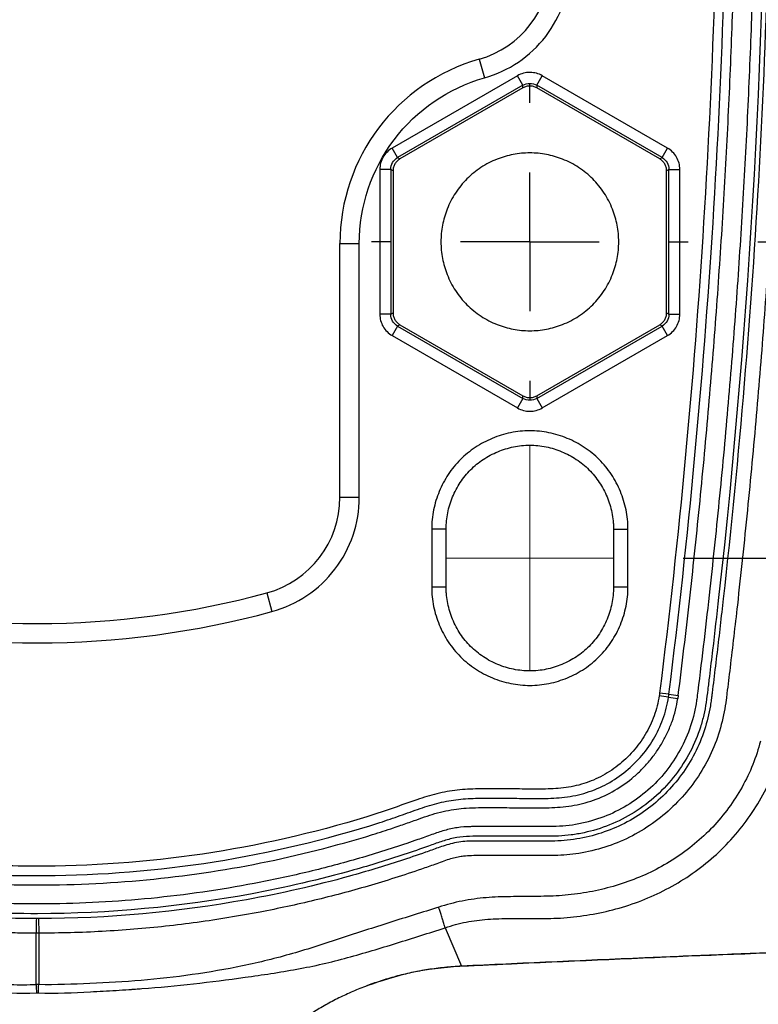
# Model space of a CAD drawing. Header units: millimetres. Extents: x 13 to 546, y 13 to 419.
# Tile 7 of 21: x 324 to 351, y 169 to 205. Entities that reach past the tile are written whole.
import ezdxf

# ---------------------------------------------------------------- set-up
doc = ezdxf.new("R2010")
doc.units = ezdxf.units.MM
doc.header["$LTSCALE"] = 2
doc.linetypes.add('CENTERX2', pattern=[20.32, 12.7, -2.54, 2.54, -2.54])
doc.layers.add('CENTER', color=40, linetype='CENTERX2')
doc.layers.add('DIMENSIONS', color=140, linetype='Continuous', lineweight=25)
doc.styles.add('SLDTEXTSTYLE0', font='TXT', dxfattribs={"width": 0.7})
doc.dimstyles.new('SLDDIMSTYLE0', dxfattribs={"dimtxt": 4.316016, "dimasz": 6.604, "dimexe": 0, "dimexo": 0.0625, "dimgap": 1.079004, "dimtad": 0, "dimtih": 1, "dimtoh": 1, "dimrnd": 1e-09, "dimzin": 12, "dimdsep": 46, "dimtxsty": 'SLDTEXTSTYLE0', "dimsah": 1, "dimcen": 0.09, "dimadec": 0, "dimazin": 3, "dimtfac": 1, "dimtofl": 0, "dimtmove": 0, "dimatfit": 3, "dimfxl": 0, "dimfrac": 2, "dimtolj": 1, "dimtzin": 12, "dimarcsym": 0})
doc.dimstyles.new('SLDDIMSTYLE2', dxfattribs={"dimtxt": 4.316016, "dimasz": 6.604, "dimexe": 0, "dimexo": 0.0625, "dimgap": 1.079004, "dimtad": 0, "dimtih": 1, "dimtoh": 1, "dimrnd": 1e-09, "dimzin": 4, "dimdsep": 46, "dimtxsty": 'SLDTEXTSTYLE0', "dimsah": 1, "dimcen": 0.09, "dimadec": 0, "dimazin": 1, "dimtfac": 1, "dimtmove": 0, "dimatfit": 0, "dimfxl": 0, "dimfrac": 2, "dimtolj": 1, "dimtzin": 12, "dimarcsym": 0})

# ---------------------------------------------------------------- blocks, each defined once
blk = doc.blocks.new('_D_3')
at = {"layer": 'DIMENSIONS'}
for p, q in [((348.419, 244.56), (403.118, 244.56)), ((396.768, 244.56), (396.768, 221.57)), ((390.356, 213.744), (388.906, 213.744)), ((388.906, 213.744), (388.906, 206.885)), ((403.181, 213.744), (404.63, 213.744)), ((404.63, 213.744), (404.63, 206.885)), ((388.906, 206.885), (390.356, 206.885)), ((404.63, 206.885), (403.181, 206.885)), ((396.768, 185.434), (396.768, 205.918)), ((348.419, 185.434), (403.118, 185.434))]:
    blk.add_line(p, q, dxfattribs=at)
for points in [[(396.768, 244.56), (395.752, 237.956), (397.784, 237.956)], [(396.768, 185.434), (397.784, 192.038), (395.752, 192.038)]]:
    blk.add_solid(points, dxfattribs=at)
at = {"layer": 'DIMENSIONS', "char_height": 4.2333, "attachment_point": 1, "style": 'SLDTEXTSTYLE0'}
for s, insert in [('59.1', (390.356, 220.167)), ('2.33', (390.356, 212.342))]:
    blk.add_mtext(s, dxfattribs=dict(at, insert=insert))
blk = doc.blocks.new('_D_8')
at = {"layer": 'DIMENSIONS'}
for p, q in [((376.116, 232.997), (376.116, 245.697)), ((351.149, 232.997), (382.466, 232.997)), ((369.703, 213.744), (368.254, 213.744)), ((368.254, 213.744), (368.254, 206.885)), ((382.529, 213.744), (383.978, 213.744)), ((383.978, 213.744), (383.978, 206.885)), ((368.254, 206.885), (369.703, 206.885)), ((383.978, 206.885), (382.529, 206.885)), ((351.149, 196.997), (382.466, 196.997)), ((376.116, 196.997), (376.116, 184.297))]:
    blk.add_line(p, q, dxfattribs=at)
for points in [[(376.116, 232.997), (377.132, 239.601), (375.1, 239.601)], [(376.116, 196.997), (375.1, 190.393), (377.132, 190.393)]]:
    blk.add_solid(points, dxfattribs=at)
at = {"layer": 'DIMENSIONS', "char_height": 4.2333, "attachment_point": 1, "style": 'SLDTEXTSTYLE0'}
for s, insert in [('36.0', (369.703, 220.167)), ('1.42', (369.703, 212.342))]:
    blk.add_mtext(s, dxfattribs=dict(at, insert=insert))
blk = doc.blocks.new('SW_CENTERMARKSYMBOL_2')
at = {"layer": 'CENTER', "color": 0}
for p, q in [((0, 5.08), (0, 5.79)), ((0, 0), (0, 2.54)), ((-5.08, 0), (-5.79, 0)), ((0, 0), (-2.54, 0)), ((0, 0), (0, -2.54)), ((0, 0), (2.54, 0)), ((5.08, 0), (5.79, 0)), ((0, -5.08), (0, -5.79))]:
    blk.add_line(p, q, dxfattribs=at)

msp = doc.modelspace()

# ---------------------------------------------------------------- linework, layer by layer
for p, q in [((340.962, 203.67), (341.156, 202.989)), ((342.369, 203.071), (337.784, 200.424)), ((342.569, 202.724), (342.369, 203.071)), ((343.069, 202.724), (343.269, 203.071)), ((347.854, 200.424), (343.269, 203.071)), ((342.569, 202.724), (337.984, 200.077)), ((342.569, 202.626), (342.569, 202.724)), ((347.654, 200.077), (343.069, 202.724)), ((343.069, 202.724), (343.069, 202.626)), ((342.569, 202.626), (338.069, 200.028)), ((347.569, 200.028), (343.069, 202.626)), ((337.984, 200.077), (337.784, 200.424)), ((347.654, 200.077), (347.854, 200.424)), ((337.984, 200.077), (338.069, 200.028)), ((347.569, 200.028), (347.654, 200.077)), ((337.334, 199.644), (337.334, 194.35)), ((337.734, 199.644), (337.334, 199.644)), ((337.734, 199.644), (337.734, 194.35)), ((337.819, 199.595), (337.734, 199.644)), ((337.819, 199.595), (337.819, 194.399)), ((347.904, 199.644), (347.819, 199.595)), ((347.819, 194.399), (347.819, 199.595)), ((347.904, 194.35), (347.904, 199.644)), ((347.904, 199.644), (348.304, 199.644)), ((348.304, 194.35), (348.304, 199.644)), ((335.877, 187.657), (335.877, 196.935)), ((335.877, 196.935), (336.586, 196.935)), ((336.586, 187.657), (336.586, 196.935)), ((337.734, 194.35), (337.819, 194.399)), ((347.819, 194.399), (347.904, 194.35)), ((337.734, 194.35), (337.334, 194.35)), ((347.904, 194.35), (348.304, 194.35)), ((337.984, 193.917), (337.784, 193.571)), ((338.069, 193.966), (337.984, 193.917)), ((337.984, 193.917), (342.569, 191.27)), ((338.069, 193.966), (342.569, 191.368)), ((343.069, 191.368), (347.569, 193.966)), ((343.069, 191.27), (347.654, 193.917)), ((347.654, 193.917), (347.569, 193.966)), ((347.854, 193.571), (347.654, 193.917)), ((337.784, 193.571), (342.369, 190.924)), ((343.269, 190.924), (347.854, 193.571)), ((342.569, 191.27), (342.369, 190.924)), ((342.569, 191.27), (342.569, 191.368)), ((343.069, 191.368), (343.069, 191.27)), ((343.069, 191.27), (343.269, 190.924)), ((335.877, 187.657), (336.586, 187.657)), ((339.231, 186.497), (339.231, 184.372)), ((339.759, 184.37), (339.759, 186.498)), ((345.879, 186.497), (345.879, 184.37)), ((346.406, 184.372), (346.406, 186.497)), ((333.207, 184.163), (333.393, 183.48)), ((347.889, 180.349), (347.55, 180.402)), ((347.904, 180.455), (347.563, 180.497)), ((347.889, 180.349), (348.228, 180.297)), ((347.904, 180.455), (348.244, 180.412)), ((348.244, 180.412), (348.228, 180.297)), ((324.772, 169.844), (324.772, 171.722)), ((324.865, 171.722), (324.865, 169.844)), ((339.723, 171.922), (340.327, 170.516))]:
    msp.add_line(p, q)
at = {"color": 40, "linetype": 'CENTERX2', "lineweight": 18}
for p, q in [((342.819, 181.308), (342.819, 189.561)), ((339.759, 185.434), (345.879, 185.434))]:
    msp.add_line(p, q, dxfattribs=at)
for centre, radius, start, end in [((339.969, 207.153), 3.621, 285.9072, 358.8494), ((342.881, 196.935), 7.004, 105.9072, 180), ((332.256, 187.657), 3.621, 285.2185, 0), ((324.819, 214.997), 31.954, 254.7815, 285.2185), ((335.551, 171.849), 10.78, 177.8513, 180.6745), ((388.636, 171.895), 63.897, 181.83919, 182.117), ((261.001, 171.895), 63.897, 357.883, 358.16081)]:
    msp.add_arc(centre, radius, start, end)
for points, knots in [([(324.772, 171.722), (324.546, 171.723), (324.094, 171.725), (323.416, 171.742), (322.739, 171.768), (322.063, 171.806), (321.387, 171.854), (320.712, 171.913), (320.038, 171.983), (319.364, 172.063), (318.691, 172.154), (318.019, 172.256), (317.348, 172.368), (316.235, 172.573), (314.688, 172.907), (313.05, 173.342), (311.751, 173.737), (310.941, 174.005), (310.376, 174.2), (310.056, 174.321), (309.738, 174.436), (309.417, 174.519), (309.087, 174.551), (308.847, 174.559), (308.464, 174.556), (307.807, 174.558), (307.144, 174.558), (306.619, 174.558), (306.29, 174.555), (305.881, 174.556), (305.392, 174.585), (304.747, 174.676), (303.957, 174.878), (303.057, 175.265), (302.226, 175.779), (301.483, 176.415), (300.843, 177.154), (300.324, 177.982), (299.934, 178.877), (299.72, 179.689), (299.624, 180.381), (299.566, 180.891), (299.509, 181.355), (299.397, 182.281), (299.186, 184.108), (298.894, 186.836), (298.596, 189.956), (298.334, 193.079), (298.106, 196.204), (297.913, 199.331), (297.755, 202.46), (297.632, 205.591), (297.545, 208.725), (297.49, 211.86), (297.484, 213.951), (297.48, 214.997)], [0, 0, 0, 0, 0.010727, 0.021445, 0.032157, 0.042866, 0.053574, 0.064285, 0.075, 0.085722, 0.096455, 0.107201, 0.117961, 0.12874, 0.160865, 0.192949, 0.209105, 0.225268, 0.233384, 0.237454, 0.241507, 0.249422, 0.253078, 0.257205, 0.260836, 0.271222, 0.288364, 0.29226, 0.296156, 0.303942, 0.311656, 0.319384, 0.334799, 0.350189, 0.365634, 0.380989, 0.396417, 0.41178, 0.427161, 0.442552, 0.451417, 0.460273, 0.466913, 0.473553, 0.504534, 0.554104, 0.603653, 0.653186, 0.70271, 0.75223, 0.801753, 0.851286, 0.900833, 0.950403, 1, 1, 1, 1]), ([(324.779, 172.253), (322.066, 172.253), (319.398, 172.513), (315.463, 173.268), (314.163, 173.581), (312.23, 174.145), (311.588, 174.348), (310.79, 174.622), (310.629, 174.678), (310.32, 174.791), (310.156, 174.855), (309.886, 174.943), (309.79, 174.972), (309.593, 175.02), (309.493, 175.038), (309.202, 175.079), (309.015, 175.087), (308.791, 175.089), (308.75, 175.089), (308.668, 175.089), (308.545, 175.089), (308.258, 175.089), (308.011, 175.089), (307.519, 175.089), (307.193, 175.09), (306.53, 175.089), (306.198, 175.083), (305.738, 175.096), (305.591, 175.105), (305.294, 175.136), (305.146, 175.157), (304.708, 175.236), (304.42, 175.31), (303.855, 175.503), (303.578, 175.622), (303.05, 175.899), (302.798, 176.055), (302.317, 176.407), (302.088, 176.603), (301.665, 177.025), (301.472, 177.25), (301.118, 177.728), (300.958, 177.983), (300.679, 178.512), (300.562, 178.786), (300.368, 179.347), (300.291, 179.634), (300.21, 180.078), (300.188, 180.231), (300.148, 180.544), (300.129, 180.706), (300.071, 181.197), (300.031, 181.518), (299.915, 182.49), (299.84, 183.137), (299.185, 188.967), (298.748, 194.159), (298.165, 204.565), (298.018, 209.782), (298.018, 214.997)], [0, 0, 0, 0, 0.125, 0.125, 0.1875, 0.1875, 0.21875, 0.21875, 0.226562, 0.226562, 0.234375, 0.234375, 0.238281, 0.238281, 0.242187, 0.242187, 0.25, 0.25, 0.251953, 0.251953, 0.253906, 0.257812, 0.265625, 0.265625, 0.28125, 0.28125, 0.296875, 0.296875, 0.304687, 0.304687, 0.3125, 0.3125, 0.328125, 0.328125, 0.34375, 0.34375, 0.359375, 0.359375, 0.375, 0.375, 0.390625, 0.390625, 0.40625, 0.40625, 0.421875, 0.421875, 0.4375, 0.4375, 0.445312, 0.445312, 0.453125, 0.453125, 0.46875, 0.46875, 0.5, 0.5, 0.75, 0.75, 1, 1, 1, 1]), ([(351.447, 214.997), (351.448, 204.632), (350.868, 194.266), (349.721, 183.997), (349.649, 183.355), (349.575, 182.714), (349.499, 182.073), (349.461, 181.752), (349.422, 181.434), (349.383, 181.111), (349.363, 180.949), (349.343, 180.785), (349.323, 180.625), (349.303, 180.464), (349.286, 180.308), (349.263, 180.156), (349.241, 180.003), (349.213, 179.854), (349.178, 179.705), (349.143, 179.556), (349.102, 179.406), (349.054, 179.254), (348.957, 178.951), (348.833, 178.65), (348.68, 178.356), (348.375, 177.769), (347.956, 177.216), (347.45, 176.756), (346.943, 176.296), (346.352, 175.928), (345.736, 175.68), (345.427, 175.556), (345.113, 175.461), (344.8, 175.394), (344.643, 175.36), (344.487, 175.333), (344.332, 175.313), (344.176, 175.292), (344.023, 175.279), (343.869, 175.271), (343.56, 175.257), (343.243, 175.264), (342.92, 175.264), (342.596, 175.264), (342.273, 175.264), (341.949, 175.264), (341.788, 175.264), (341.626, 175.264), (341.464, 175.264), (341.302, 175.264), (341.14, 175.264), (340.979, 175.265), (340.656, 175.265), (340.337, 175.26), (340.028, 175.194), (339.873, 175.161), (339.721, 175.115), (339.57, 175.065), (339.419, 175.014), (339.27, 174.959), (339.12, 174.906), (338.821, 174.799), (338.52, 174.695), (338.217, 174.595), (337.612, 174.394), (336.999, 174.206), (336.381, 174.032), (335.145, 173.683), (333.884, 173.389), (332.607, 173.153), (330.054, 172.681), (327.436, 172.437), (324.818, 172.434), (323.509, 172.433), (322.2, 172.492), (320.899, 172.612), (319.598, 172.732), (318.306, 172.913), (317.03, 173.15), (315.753, 173.388), (314.493, 173.683), (313.257, 174.032), (312.638, 174.206), (312.026, 174.394), (311.421, 174.595), (311.118, 174.695), (310.816, 174.797), (310.517, 174.907), (310.217, 175.016), (309.922, 175.132), (309.612, 175.194), (309.456, 175.225), (309.298, 175.243), (309.139, 175.254), (308.98, 175.264), (308.82, 175.264), (308.659, 175.264), (308.335, 175.264), (308.012, 175.264), (307.688, 175.264), (307.365, 175.264), (307.043, 175.265), (306.718, 175.264), (306.555, 175.264), (306.391, 175.262), (306.231, 175.262), (306.151, 175.263), (306.072, 175.263), (305.995, 175.264), (305.918, 175.266), (305.844, 175.268), (305.767, 175.271), (305.158, 175.301), (304.519, 175.431), (303.902, 175.68), (303.285, 175.929), (302.694, 176.295), (302.188, 176.756), (301.682, 177.217), (301.262, 177.769), (300.957, 178.356), (300.805, 178.65), (300.681, 178.951), (300.584, 179.254), (300.536, 179.406), (300.494, 179.557), (300.459, 179.709), (300.424, 179.86), (300.397, 180.008), (300.374, 180.161), (300.327, 180.467), (300.294, 180.791), (300.255, 181.111), (300.216, 181.432), (300.177, 181.752), (300.139, 182.073), (300.063, 182.714), (299.989, 183.355), (299.917, 183.997), (298.769, 194.266), (298.191, 204.632), (298.19, 214.997)], [0.3599189, 0.3599189, 0.3599189, 0.3599189, 0.4849189, 0.4849189, 0.4849189, 0.4927314, 0.4927314, 0.4927314, 0.4966376, 0.4966376, 0.4966376, 0.4985907, 0.4985907, 0.4985907, 0.5005439, 0.5005439, 0.5005439, 0.502497, 0.502497, 0.502497, 0.5044501, 0.5044501, 0.5044501, 0.5083564, 0.5083564, 0.5083564, 0.5161689, 0.5161689, 0.5161689, 0.5239814, 0.5239814, 0.5239814, 0.5278876, 0.5278876, 0.5278876, 0.5298407, 0.5298407, 0.5298407, 0.5317939, 0.5317939, 0.5317939, 0.5357001, 0.5357001, 0.5357001, 0.5396064, 0.5396064, 0.5396064, 0.5415595, 0.5415595, 0.5415595, 0.5435126, 0.5435126, 0.5435126, 0.5474189, 0.5474189, 0.5474189, 0.549372, 0.549372, 0.549372, 0.5513251, 0.5513251, 0.5513251, 0.5552314, 0.5552314, 0.5552314, 0.5630439, 0.5630439, 0.5630439, 0.5786689, 0.5786689, 0.5786689, 0.6099189, 0.6099189, 0.6099189, 0.6255439, 0.6255439, 0.6255439, 0.6411689, 0.6411689, 0.6411689, 0.6567939, 0.6567939, 0.6567939, 0.6646064, 0.6646064, 0.6646064, 0.6685126, 0.6685126, 0.6685126, 0.6724189, 0.6724189, 0.6724189, 0.674372, 0.674372, 0.674372, 0.6763251, 0.6763251, 0.6763251, 0.6802314, 0.6802314, 0.6802314, 0.6841376, 0.6841376, 0.6841376, 0.6860907, 0.6860907, 0.6860907, 0.6870673, 0.6870673, 0.6870673, 0.6880439, 0.6880439, 0.6880439, 0.6958564, 0.6958564, 0.6958564, 0.7036689, 0.7036689, 0.7036689, 0.7114814, 0.7114814, 0.7114814, 0.7153876, 0.7153876, 0.7153876, 0.7173407, 0.7173407, 0.7173407, 0.7192939, 0.7192939, 0.7192939, 0.7232001, 0.7232001, 0.7232001, 0.7271064, 0.7271064, 0.7271064, 0.7349189, 0.7349189, 0.7349189, 0.8599189, 0.8599189, 0.8599189, 0.8599189]), ([(351.093, 214.997), (351.092, 214.427), (351.09, 213.288), (351.074, 211.579), (351.048, 209.871), (351.011, 208.163), (350.964, 206.456), (350.907, 204.749), (350.839, 203.043), (350.761, 201.337), (350.672, 199.632), (350.572, 197.928), (350.463, 196.224), (350.342, 194.52), (350.212, 192.817), (350.07, 191.115), (349.919, 189.413), (349.757, 187.712), (349.584, 186.011), (349.395, 184.254), (349.188, 182.44), (349.026, 181.096), (348.928, 180.317), (348.884, 180.006), (348.77, 179.483), (348.503, 178.732), (348.026, 177.905), (347.416, 177.174), (346.685, 176.564), (345.86, 176.089), (345.113, 175.821), (344.494, 175.688), (344.021, 175.628), (343.542, 175.614), (343.059, 175.62), (342.576, 175.618), (341.932, 175.619), (341.349, 175.619), (340.866, 175.618), (340.545, 175.615), (340.165, 175.591), (339.694, 175.483), (339.218, 175.318), (338.76, 175.154), (338.149, 174.943), (337.401, 174.7), (336.173, 174.332), (334.625, 173.926), (332.131, 173.394), (328.976, 172.938), (325.151, 172.732), (321.31, 172.872), (317.484, 173.369), (314.342, 174.07), (312.182, 174.713), (311.11, 175.07), (310.501, 175.289), (310.047, 175.458), (309.577, 175.571), (309.095, 175.619), (308.61, 175.618), (307.96, 175.619), (307.147, 175.619), (306.411, 175.615), (305.923, 175.618), (305.599, 175.633), (305.036, 175.697), (304.243, 175.898), (303.351, 176.309), (302.547, 176.872), (301.86, 177.574), (301.311, 178.383), (300.917, 179.281), (300.752, 179.985), (300.688, 180.47), (300.65, 180.791), (300.581, 181.363), (300.445, 182.485), (300.217, 184.473), (299.931, 187.169), (299.639, 190.253), (299.381, 193.339), (299.158, 196.427), (298.969, 199.517), (298.814, 202.609), (298.693, 205.703), (298.608, 208.799), (298.554, 211.897), (298.548, 213.964), (298.544, 214.997)], [0, 0, 0, 0, 0.0138677, 0.0277315, 0.0415921, 0.0554499, 0.0693055, 0.0831593, 0.0970119, 0.1108638, 0.1247156, 0.1385678, 0.1524208, 0.1662752, 0.1801315, 0.1939903, 0.2078521, 0.2217173, 0.2355865, 0.2494603, 0.2647219, 0.2800136, 0.2824046, 0.2838345, 0.2876766, 0.2954111, 0.3031121, 0.3107848, 0.3184769, 0.326157, 0.3338397, 0.3376957, 0.341535, 0.3454353, 0.3493562, 0.3532758, 0.3571954, 0.3650346, 0.3674708, 0.3689502, 0.3728367, 0.3767226, 0.3806557, 0.3851038, 0.3885501, 0.3963951, 0.4042454, 0.4197444, 0.4353395, 0.4662806, 0.4972318, 0.5284425, 0.5597031, 0.5910032, 0.6066743, 0.6145393, 0.618485, 0.6224241, 0.6263225, 0.6302265, 0.6341734, 0.6381309, 0.6460467, 0.6539624, 0.6560478, 0.6579143, 0.6618661, 0.6698135, 0.6777103, 0.6856516, 0.6935541, 0.7014857, 0.7093266, 0.7173012, 0.7189726, 0.7212296, 0.725158, 0.7330147, 0.7487291, 0.7738679, 0.7989959, 0.8241162, 0.8492317, 0.8743456, 0.899461, 0.9245811, 0.9497089, 0.9748475, 1, 1, 1, 1]), ([(351.619, 214.997), (351.619, 209.725), (351.47, 204.46), (351.024, 196.574), (350.838, 193.947), (350.391, 188.696), (350.131, 186.072), (349.759, 182.798), (349.682, 182.143), (349.563, 181.162), (349.518, 180.794), (349.473, 180.427), (349.462, 180.345), (349.457, 180.303), (349.447, 180.224), (349.442, 180.188), (349.432, 180.113), (349.426, 180.075), (349.395, 179.889), (349.365, 179.741), (349.256, 179.297), (349.159, 179.002), (348.921, 178.433), (348.781, 178.161), (348.46, 177.639), (348.277, 177.389), (347.876, 176.919), (347.658, 176.702), (347.193, 176.306), (346.944, 176.125), (346.417, 175.801), (346.142, 175.66), (345.578, 175.426), (345.287, 175.33), (344.687, 175.185), (344.379, 175.134), (343.922, 175.097), (343.77, 175.091), (343.451, 175.087), (343.286, 175.089), (342.946, 175.089), (342.78, 175.089), (342.445, 175.089), (342.278, 175.089), (341.776, 175.089), (341.44, 175.089), (340.941, 175.089), (340.769, 175.091), (340.491, 175.079), (340.395, 175.072), (340.193, 175.048), (340.09, 175.029), (339.802, 174.96), (339.631, 174.901), (339.311, 174.788), (339.16, 174.732), (338.701, 174.57), (338.393, 174.466), (337.469, 174.164), (336.85, 173.977), (334.982, 173.459), (333.724, 173.173), (329.944, 172.489), (327.408, 172.259), (324.857, 172.253)], [0, 0, 0, 0, 0.25, 0.25, 0.375, 0.375, 0.5, 0.5, 0.53125, 0.53125, 0.546875, 0.548828, 0.548828, 0.550781, 0.550781, 0.552734, 0.552734, 0.554688, 0.554688, 0.5625, 0.5625, 0.578125, 0.578125, 0.59375, 0.59375, 0.609375, 0.609375, 0.625, 0.625, 0.640625, 0.640625, 0.65625, 0.65625, 0.671875, 0.671875, 0.6875, 0.6875, 0.695313, 0.695313, 0.703125, 0.703125, 0.710938, 0.710938, 0.71875, 0.71875, 0.734375, 0.734375, 0.742188, 0.742188, 0.746094, 0.746094, 0.75, 0.75, 0.757813, 0.757813, 0.765625, 0.765625, 0.78125, 0.78125, 0.8125, 0.8125, 0.875, 0.875, 1, 1, 1, 1]), ([(352.157, 214.997), (352.156, 214.416), (352.154, 213.254), (352.137, 211.512), (352.11, 209.77), (352.073, 208.029), (352.024, 206.288), (351.964, 204.549), (351.894, 202.809), (351.813, 201.071), (351.721, 199.333), (351.618, 197.595), (351.504, 195.859), (351.38, 194.122), (351.245, 192.387), (351.099, 190.652), (350.942, 188.918), (350.774, 187.184), (350.596, 185.451), (350.386, 183.532), (350.193, 181.877), (350.054, 180.723), (349.987, 180.185), (349.856, 179.325), (349.382, 177.939), (348.398, 176.624), (347.412, 175.779), (346.58, 175.264), (345.68, 174.878), (344.901, 174.679), (344.283, 174.589), (343.917, 174.564), (343.614, 174.559), (343.311, 174.556), (342.911, 174.558), (342.307, 174.558), (341.663, 174.558), (341.107, 174.557), (340.746, 174.557), (340.514, 174.549), (340.287, 174.523), (340.083, 174.484), (339.851, 174.417), (339.608, 174.33), (339.274, 174.206), (338.701, 174.006), (337.888, 173.737), (336.589, 173.342), (334.95, 172.907), (333.245, 172.539), (331.812, 172.284), (330.66, 172.11), (329.505, 171.969), (328.348, 171.858), (327.189, 171.78), (326.028, 171.731), (325.253, 171.725), (324.865, 171.722)], [0, 0, 0, 0, 0.027557, 0.055105, 0.082645, 0.110178, 0.137706, 0.165229, 0.192748, 0.220265, 0.247781, 0.275296, 0.302812, 0.33033, 0.357851, 0.385375, 0.412905, 0.440441, 0.467983, 0.495534, 0.53199, 0.547041, 0.550668, 0.557671, 0.588333, 0.618947, 0.634303, 0.649777, 0.665144, 0.680573, 0.687781, 0.694713, 0.697965, 0.70217, 0.709061, 0.716959, 0.730832, 0.739614, 0.743306, 0.747945, 0.750615, 0.754152, 0.75781, 0.762034, 0.76641, 0.774681, 0.790836, 0.807005, 0.83909, 0.871244, 0.889708, 0.908126, 0.926512, 0.944879, 0.96324, 0.981609, 1, 1, 1, 1]), ([(348.244, 180.412), (348.315, 180.987), (348.456, 182.137), (348.655, 183.862), (348.843, 185.588), (349.021, 187.314), (349.188, 189.041), (349.344, 190.768), (349.49, 192.496), (349.624, 194.224), (349.748, 195.952), (349.861, 197.681), (349.964, 199.411), (350.055, 201.141), (350.136, 202.871), (350.206, 204.602), (350.265, 206.334), (350.314, 208.065), (350.352, 209.798), (350.379, 211.53), (350.396, 213.264), (350.398, 214.419), (350.399, 214.997)], [0, 0, 0, 0, 0.050112, 0.1002, 0.150268, 0.200315, 0.250345, 0.30036, 0.350361, 0.40035, 0.450329, 0.5003, 0.550265, 0.600226, 0.650185, 0.700144, 0.750104, 0.800069, 0.850038, 0.900015, 0.950002, 1, 1, 1, 1]), ([(341.156, 202.989), (342.047, 203.243), (342.833, 203.776), (343.964, 205.244), (344.279, 206.14), (344.298, 207.066)], [0, 0, 0, 0, 0.5, 0.5, 1, 1, 1, 1]), ([(336.586, 196.935), (336.586, 198.303), (337.032, 199.635), (338.681, 201.82), (339.839, 202.614), (341.156, 202.989)], [0, 0, 0, 0, 0.5, 0.5, 1, 1, 1, 1]), ([(342.569, 202.724), (342.644, 202.768), (342.732, 202.791), (342.906, 202.791), (342.993, 202.768), (343.069, 202.724)], [0, 0, 0, 0, 0.5, 0.5, 1, 1, 1, 1]), ([(343.069, 202.626), (343.049, 202.637), (343.011, 202.657), (342.949, 202.678), (342.885, 202.69), (342.798, 202.696), (342.687, 202.684), (342.608, 202.646), (342.569, 202.626)], [0, 0, 0, 0, 0.125649, 0.249495, 0.373718, 0.50048, 0.749491, 1, 1, 1, 1]), ([(337.784, 200.424), (337.648, 200.345), (337.533, 200.23), (337.376, 199.958), (337.334, 199.801), (337.334, 199.644)], [0, 0, 0, 0, 0.5, 0.5, 1, 1, 1, 1]), ([(342.819, 193.747), (342.615, 193.747), (342.206, 193.785), (341.599, 193.963), (341.021, 194.261), (340.505, 194.683), (340.082, 195.2), (339.784, 195.777), (339.606, 196.384), (339.55, 196.997), (339.606, 197.61), (339.784, 198.217), (340.082, 198.795), (340.505, 199.311), (341.021, 199.734), (341.599, 200.032), (342.206, 200.21), (342.819, 200.266), (343.431, 200.21), (344.038, 200.032), (344.616, 199.734), (345.132, 199.311), (345.555, 198.795), (345.853, 198.217), (346.031, 197.61), (346.088, 196.997), (346.031, 196.384), (345.853, 195.778), (345.555, 195.2), (345.133, 194.684), (344.616, 194.261), (344.038, 193.963), (343.432, 193.785), (343.023, 193.747), (342.819, 193.747)], [0, 0, 0, 0, 0.029994, 0.060002, 0.092488, 0.125, 0.157486, 0.189998, 0.219986, 0.25, 0.279988, 0.310002, 0.342488, 0.375, 0.407486, 0.439998, 0.469986, 0.5, 0.529988, 0.560002, 0.592488, 0.625, 0.657486, 0.689998, 0.719986, 0.75, 0.779988, 0.810002, 0.842488, 0.875, 0.907486, 0.939998, 0.969992, 1, 1, 1, 1]), ([(348.304, 199.644), (348.304, 199.801), (348.262, 199.958), (348.104, 200.23), (347.99, 200.345), (347.854, 200.424)], [0, 0, 0, 0, 0.5, 0.5, 1, 1, 1, 1]), ([(337.734, 199.644), (337.734, 199.732), (337.757, 199.819), (337.845, 199.97), (337.908, 200.034), (337.984, 200.077)], [0, 0, 0, 0, 0.5, 0.5, 1, 1, 1, 1]), ([(338.069, 200.028), (338.05, 200.017), (338.013, 199.993), (337.964, 199.95), (337.921, 199.901), (337.873, 199.828), (337.828, 199.726), (337.822, 199.639), (337.819, 199.595)], [0, 0, 0, 0, 0.125649, 0.249495, 0.373718, 0.50048, 0.749491, 1, 1, 1, 1]), ([(347.819, 199.595), (347.818, 199.617), (347.816, 199.661), (347.803, 199.725), (347.782, 199.787), (347.744, 199.865), (347.678, 199.955), (347.605, 200.004), (347.569, 200.028)], [0, 0, 0, 0, 0.125649, 0.249495, 0.373718, 0.50048, 0.749491, 1, 1, 1, 1]), ([(347.654, 200.077), (347.729, 200.034), (347.793, 199.97), (347.88, 199.819), (347.904, 199.732), (347.904, 199.644)], [0, 0, 0, 0, 0.5, 0.5, 1, 1, 1, 1]), ([(337.819, 194.399), (337.82, 194.377), (337.821, 194.334), (337.834, 194.27), (337.855, 194.208), (337.894, 194.129), (337.96, 194.04), (338.032, 193.991), (338.069, 193.966)], [0, 0, 0, 0, 0.125649, 0.249495, 0.373718, 0.50048, 0.749491, 1, 1, 1, 1]), ([(347.569, 193.966), (347.587, 193.978), (347.624, 194.001), (347.673, 194.044), (347.716, 194.093), (347.765, 194.166), (347.81, 194.268), (347.816, 194.355), (347.819, 194.399)], [0, 0, 0, 0, 0.125649, 0.249495, 0.373718, 0.50048, 0.749491, 1, 1, 1, 1]), ([(337.334, 194.35), (337.334, 194.193), (337.376, 194.036), (337.533, 193.764), (337.648, 193.649), (337.784, 193.571)], [0, 0, 0, 0, 0.5, 0.5, 1, 1, 1, 1]), ([(337.984, 193.917), (337.908, 193.961), (337.845, 194.025), (337.757, 194.176), (337.734, 194.263), (337.734, 194.35)], [0, 0, 0, 0, 0.5, 0.5, 1, 1, 1, 1]), ([(347.904, 194.35), (347.904, 194.263), (347.88, 194.176), (347.793, 194.025), (347.729, 193.961), (347.654, 193.917)], [0, 0, 0, 0, 0.5, 0.5, 1, 1, 1, 1]), ([(347.854, 193.571), (347.99, 193.649), (348.104, 193.764), (348.262, 194.036), (348.304, 194.193), (348.304, 194.35)], [0, 0, 0, 0, 0.5, 0.5, 1, 1, 1, 1]), ([(342.569, 191.368), (342.588, 191.358), (342.627, 191.337), (342.689, 191.317), (342.753, 191.304), (342.84, 191.298), (342.951, 191.31), (343.029, 191.349), (343.069, 191.368)], [0, 0, 0, 0, 0.125649, 0.249495, 0.373718, 0.50048, 0.749491, 1, 1, 1, 1]), ([(343.069, 191.27), (342.993, 191.226), (342.906, 191.203), (342.732, 191.203), (342.644, 191.226), (342.569, 191.27)], [0, 0, 0, 0, 0.5, 0.5, 1, 1, 1, 1]), ([(342.369, 190.924), (342.505, 190.845), (342.662, 190.803), (342.976, 190.803), (343.133, 190.845), (343.269, 190.924)], [0, 0, 0, 0, 0.5, 0.5, 1, 1, 1, 1]), ([(346.406, 186.497), (346.406, 186.734), (346.382, 186.971), (346.288, 187.43), (346.22, 187.654), (346.04, 188.089), (345.929, 188.299), (345.67, 188.688), (345.522, 188.871), (345.187, 189.205), (345.005, 189.353), (344.615, 189.611), (344.405, 189.723), (343.971, 189.902), (343.747, 189.971), (343.286, 190.064), (343.049, 190.088), (342.582, 190.088), (342.349, 190.064), (341.887, 189.97), (341.661, 189.9), (341.229, 189.721), (341.02, 189.61), (340.627, 189.349), (340.446, 189.201), (340.115, 188.87), (339.965, 188.685), (339.706, 188.294), (339.597, 188.087), (339.417, 187.653), (339.348, 187.425), (339.256, 186.967), (339.231, 186.734), (339.231, 186.497)], [0, 0, 0, 0, 0.0625, 0.0625, 0.125, 0.125, 0.1875, 0.1875, 0.25, 0.25, 0.3125, 0.3125, 0.375, 0.375, 0.4375, 0.4375, 0.5, 0.5, 0.5625, 0.5625, 0.625, 0.625, 0.6875, 0.6875, 0.75, 0.75, 0.8125, 0.8125, 0.875, 0.875, 0.9375, 0.9375, 1, 1, 1, 1]), ([(339.759, 186.497), (339.759, 186.698), (339.779, 186.896), (339.858, 187.287), (339.917, 187.482), (340.071, 187.855), (340.165, 188.032), (340.386, 188.365), (340.514, 188.523), (340.794, 188.803), (340.948, 188.929), (341.283, 189.151), (341.462, 189.247), (341.832, 189.4), (342.026, 189.46), (342.42, 189.54), (342.618, 189.561), (343.013, 189.561), (343.215, 189.54), (343.608, 189.461), (343.8, 189.402), (344.172, 189.248), (344.352, 189.153), (344.685, 188.932), (344.84, 188.807), (345.123, 188.524), (345.249, 188.369), (345.47, 188.037), (345.565, 187.857), (345.72, 187.485), (345.778, 187.293), (345.838, 186.999), (345.853, 186.899), (345.868, 186.749), (345.872, 186.698), (345.876, 186.623), (345.877, 186.598), (345.878, 186.548), (345.879, 186.524), (345.879, 186.497)], [0, 0, 0, 0, 0.0625, 0.0625, 0.125, 0.125, 0.1875, 0.1875, 0.25, 0.25, 0.3125, 0.3125, 0.375, 0.375, 0.4375, 0.4375, 0.5, 0.5, 0.5625, 0.5625, 0.625, 0.625, 0.6875, 0.6875, 0.75, 0.75, 0.8125, 0.8125, 0.875, 0.875, 0.9375, 0.9375, 0.96875, 0.96875, 0.984375, 0.984375, 0.992188, 0.992188, 1, 1, 1, 1]), ([(333.393, 183.48), (334.31, 183.729), (335.119, 184.274), (336.273, 185.783), (336.586, 186.707), (336.586, 187.657)], [0, 0, 0, 0, 0.5, 0.5, 1, 1, 1, 1]), ([(339.759, 186.497), (339.762, 186.497), (339.707, 186.497), (339.511, 186.497), (339.372, 186.497), (339.231, 186.497)], [0, 0, 0, 0, 0.5, 0.5, 1, 1, 1, 1]), ([(345.879, 186.497), (345.877, 186.497), (345.887, 186.497), (345.937, 186.497), (345.977, 186.497), (346.08, 186.497), (346.143, 186.497), (346.275, 186.497), (346.343, 186.497), (346.406, 186.497)], [0, 0, 0, 0, 0.25, 0.25, 0.5, 0.5, 0.75, 0.75, 1, 1, 1, 1]), ([(339.231, 184.372), (339.232, 184.135), (339.256, 183.898), (339.349, 183.438), (339.418, 183.214), (339.597, 182.779), (339.709, 182.57), (339.967, 182.18), (340.116, 181.997), (340.451, 181.663), (340.632, 181.516), (341.023, 181.258), (341.233, 181.146), (341.667, 180.966), (341.891, 180.898), (342.351, 180.805), (342.588, 180.78), (343.056, 180.781), (343.288, 180.805), (343.75, 180.899), (343.976, 180.968), (344.408, 181.148), (344.618, 181.259), (345.01, 181.52), (345.191, 181.667), (345.522, 181.998), (345.673, 182.184), (345.932, 182.575), (346.041, 182.781), (346.221, 183.216), (346.29, 183.444), (346.382, 183.902), (346.406, 184.135), (346.406, 184.372)], [0, 0, 0, 0, 0.0625, 0.0625, 0.125, 0.125, 0.1875, 0.1875, 0.25, 0.25, 0.3125, 0.3125, 0.375, 0.375, 0.4375, 0.4375, 0.5, 0.5, 0.5625, 0.5625, 0.625, 0.625, 0.6875, 0.6875, 0.75, 0.75, 0.8125, 0.8125, 0.875, 0.875, 0.9375, 0.9375, 1, 1, 1, 1]), ([(339.759, 184.372), (339.76, 184.372), (339.751, 184.372), (339.701, 184.372), (339.661, 184.372), (339.558, 184.372), (339.494, 184.372), (339.363, 184.372), (339.294, 184.372), (339.231, 184.372)], [0, 0, 0, 0, 0.25, 0.25, 0.5, 0.5, 0.75, 0.75, 1, 1, 1, 1]), ([(345.879, 184.372), (345.879, 184.171), (345.858, 183.972), (345.78, 183.581), (345.72, 183.386), (345.567, 183.014), (345.473, 182.837), (345.252, 182.503), (345.124, 182.346), (344.844, 182.066), (344.69, 181.94), (344.355, 181.717), (344.176, 181.622), (343.805, 181.468), (343.612, 181.409), (343.217, 181.328), (343.02, 181.308), (342.624, 181.308), (342.423, 181.328), (342.029, 181.408), (341.838, 181.466), (341.466, 181.62), (341.286, 181.716), (340.953, 181.936), (340.798, 182.062), (340.514, 182.345), (340.388, 182.5), (340.168, 182.832), (340.072, 183.012), (339.918, 183.384), (339.859, 183.576), (339.8, 183.87), (339.785, 183.97), (339.769, 184.12), (339.765, 184.17), (339.761, 184.245), (339.76, 184.271), (339.759, 184.321), (339.759, 184.344), (339.759, 184.372)], [0, 0, 0, 0, 0.0625, 0.0625, 0.125, 0.125, 0.1875, 0.1875, 0.25, 0.25, 0.3125, 0.3125, 0.375, 0.375, 0.4375, 0.4375, 0.5, 0.5, 0.5625, 0.5625, 0.625, 0.625, 0.6875, 0.6875, 0.75, 0.75, 0.8125, 0.8125, 0.875, 0.875, 0.9375, 0.9375, 0.96875, 0.96875, 0.984375, 0.984375, 0.992187, 0.992187, 1, 1, 1, 1]), ([(346.406, 184.372), (346.343, 184.372), (346.275, 184.372), (346.143, 184.372), (346.08, 184.372), (345.977, 184.372), (345.937, 184.372), (345.887, 184.372), (345.877, 184.372), (345.879, 184.372)], [0, 0, 0, 0, 0.25, 0.25, 0.5, 0.5, 0.75, 0.75, 1, 1, 1, 1]), ([(301.78, 180.177), (301.843, 179.912), (301.918, 179.638), (302.132, 179.103), (302.265, 178.852), (302.501, 178.492), (302.586, 178.375), (302.765, 178.153), (302.859, 178.047), (303.16, 177.74), (303.385, 177.556), (303.866, 177.239), (304.119, 177.107), (304.646, 176.892), (304.922, 176.809), (305.477, 176.694), (305.758, 176.665), (306.304, 176.641), (306.573, 176.643), (306.968, 176.648), (307.098, 176.65), (307.356, 176.652), (307.489, 176.653), (307.882, 176.656), (308.143, 176.658), (308.66, 176.657), (308.918, 176.655), (309.289, 176.635), (309.41, 176.626), (309.648, 176.597), (309.763, 176.579), (310.111, 176.506), (310.346, 176.435), (310.828, 176.276), (311.07, 176.19), (311.56, 176.017), (311.81, 175.929), (312.306, 175.767), (312.555, 175.688), (314.797, 175.002), (316.82, 174.554), (320.93, 173.955), (323.001, 173.813), (327.156, 173.842), (329.231, 174.009), (333.333, 174.657), (335.359, 175.139), (337.46, 175.807), (337.586, 175.849), (337.833, 175.933), (337.956, 175.976), (338.322, 176.106), (338.564, 176.193), (338.924, 176.317), (339.04, 176.356), (339.273, 176.427), (339.389, 176.459), (339.739, 176.543), (339.972, 176.586), (340.324, 176.625), (340.44, 176.634), (340.683, 176.647), (340.805, 176.651), (341.175, 176.658), (341.425, 176.658), (341.804, 176.655), (341.931, 176.654), (342.185, 176.653), (342.309, 176.652), (342.688, 176.648), (342.943, 176.644), (343.46, 176.648), (343.721, 176.654), (344.259, 176.709), (344.53, 176.758), (345.061, 176.909), (345.319, 177.011), (345.804, 177.263), (346.038, 177.414), (346.47, 177.752), (346.667, 177.939), (347.029, 178.348), (347.194, 178.573), (347.474, 179.044), (347.59, 179.29), (347.778, 179.806), (347.847, 180.079), (347.889, 180.349)], [0, 0, 0, 0, 0.015625, 0.015625, 0.03125, 0.03125, 0.039062, 0.039062, 0.046875, 0.046875, 0.0625, 0.0625, 0.078125, 0.078125, 0.09375, 0.09375, 0.109375, 0.109375, 0.125, 0.125, 0.132812, 0.132812, 0.140625, 0.140625, 0.15625, 0.15625, 0.171875, 0.171875, 0.179687, 0.179687, 0.1875, 0.1875, 0.203125, 0.203125, 0.21875, 0.21875, 0.234375, 0.234375, 0.25, 0.25, 0.375, 0.375, 0.5, 0.5, 0.625, 0.625, 0.75, 0.75, 0.757812, 0.757812, 0.765625, 0.765625, 0.78125, 0.78125, 0.789062, 0.789062, 0.796875, 0.796875, 0.8125, 0.8125, 0.820312, 0.820312, 0.828125, 0.828125, 0.84375, 0.84375, 0.851562, 0.851562, 0.859375, 0.859375, 0.875, 0.875, 0.890625, 0.890625, 0.90625, 0.90625, 0.921875, 0.921875, 0.9375, 0.9375, 0.953125, 0.953125, 0.96875, 0.96875, 0.984375, 0.984375, 1, 1, 1, 1]), ([(347.55, 180.402), (347.511, 180.152), (347.448, 179.902), (347.276, 179.428), (347.168, 179.201), (346.91, 178.767), (346.758, 178.56), (346.424, 178.182), (346.241, 178.009), (345.843, 177.696), (345.627, 177.557), (345.18, 177.326), (344.947, 177.233), (344.458, 177.094), (344.206, 177.048), (343.704, 176.997), (343.452, 176.991), (342.946, 176.986), (342.693, 176.99), (342.186, 176.996), (341.933, 176.997), (341.427, 177.001), (341.174, 177.001), (340.669, 176.991), (340.417, 176.981), (339.918, 176.925), (339.671, 176.88), (339.179, 176.76), (338.935, 176.684), (338.206, 176.432), (337.722, 176.251), (335.271, 175.471), (333.262, 174.993), (329.195, 174.35), (327.137, 174.185), (324.046, 174.163), (323.018, 174.194), (320.967, 174.336), (319.943, 174.445), (316.887, 174.891), (314.879, 175.335), (312.657, 176.015), (312.411, 176.093), (311.919, 176.255), (311.674, 176.341), (311.185, 176.514), (310.94, 176.6), (310.448, 176.762), (310.201, 176.837), (309.447, 176.995), (308.925, 177), (308.141, 177.001), (307.879, 176.999), (307.355, 176.994), (307.094, 176.993), (306.307, 176.982), (305.783, 176.981), (305.012, 177.14), (304.755, 177.218), (304.268, 177.416), (304.036, 177.538), (303.593, 177.83), (303.388, 177.998), (303.02, 178.372), (302.854, 178.579), (302.564, 179.021), (302.441, 179.253), (302.246, 179.742), (302.175, 179.999), (302.113, 180.257)], [0, 0, 0, 0, 0.015625, 0.015625, 0.03125, 0.03125, 0.046875, 0.046875, 0.0625, 0.0625, 0.078125, 0.078125, 0.09375, 0.09375, 0.109375, 0.109375, 0.125, 0.125, 0.140625, 0.140625, 0.15625, 0.15625, 0.171875, 0.171875, 0.1875, 0.1875, 0.203125, 0.203125, 0.21875, 0.21875, 0.25, 0.25, 0.375, 0.375, 0.5, 0.5, 0.5625, 0.5625, 0.625, 0.625, 0.75, 0.75, 0.765625, 0.765625, 0.78125, 0.78125, 0.796875, 0.796875, 0.8125, 0.8125, 0.84375, 0.84375, 0.859375, 0.859375, 0.875, 0.875, 0.90625, 0.90625, 0.921875, 0.921875, 0.9375, 0.9375, 0.953125, 0.953125, 0.96875, 0.96875, 0.984375, 0.984375, 1, 1, 1, 1]), ([(301.446, 180.098), (301.469, 180.006), (301.512, 179.83), (301.586, 179.58), (301.68, 179.301), (301.812, 178.989), (302.054, 178.528), (302.427, 177.992), (302.972, 177.433), (303.609, 176.976), (304.313, 176.636), (305.068, 176.409), (305.705, 176.321), (306.231, 176.301), (306.625, 176.3), (307.032, 176.306), (307.426, 176.31), (307.821, 176.311), (308.347, 176.318), (309.001, 176.315), (309.658, 176.265), (310.167, 176.132), (310.672, 175.968), (311.183, 175.786), (311.687, 175.61), (312.436, 175.361), (313.561, 175.022), (315.091, 174.623), (316.648, 174.281), (318.743, 173.904), (321.385, 173.581), (324.923, 173.429), (328.806, 173.602), (332.995, 174.217), (335.984, 174.979), (337.673, 175.514), (338.177, 175.691), (338.555, 175.824), (338.968, 175.972), (339.352, 176.096), (339.741, 176.193), (340.123, 176.262), (340.525, 176.298), (341.072, 176.317), (341.772, 176.312), (342.596, 176.306), (343.419, 176.297), (344.244, 176.345), (345.064, 176.529), (345.845, 176.87), (346.44, 177.274), (346.868, 177.658), (347.163, 177.974), (347.428, 178.314), (347.661, 178.677), (347.861, 179.059), (348.024, 179.459), (348.15, 179.872), (348.202, 180.155), (348.228, 180.297)], [0, 0, 0, 0, 0.005547, 0.010619, 0.015224, 0.022763, 0.03042, 0.04566, 0.060773, 0.075875, 0.09127, 0.106321, 0.121794, 0.128755, 0.13713, 0.144829, 0.152526, 0.160222, 0.167918, 0.183272, 0.198539, 0.206231, 0.213997, 0.229617, 0.237932, 0.245223, 0.275819, 0.306628, 0.337698, 0.369075, 0.431161, 0.493215, 0.57602, 0.658163, 0.740498, 0.756117, 0.761751, 0.771762, 0.779584, 0.787392, 0.795354, 0.803025, 0.810102, 0.818939, 0.835002, 0.851082, 0.867147, 0.883151, 0.899298, 0.916018, 0.932742, 0.94115, 0.949592, 0.957978, 0.966341, 0.974806, 0.983188, 0.991562, 1, 1, 1, 1]), ([(351.249, 178.747), (351.176, 178.453), (351.081, 178.165), (350.855, 177.603), (350.724, 177.329), (350.282, 176.536), (349.919, 176.042), (349.087, 175.163), (348.615, 174.774), (347.614, 174.123), (347.079, 173.856), (346.23, 173.54), (345.94, 173.45), (345.361, 173.299), (345.069, 173.239), (344.484, 173.145), (344.189, 173.112), (343.597, 173.073), (343.3, 173.068), (342.704, 173.062), (342.407, 173.059), (341.811, 173.051), (341.514, 173.043), (340.925, 172.993), (340.633, 172.954), (340.055, 172.838), (339.77, 172.763), (339.487, 172.671)], [0, 0, 0, 0, 0.0625, 0.0625, 0.125, 0.125, 0.25, 0.25, 0.375, 0.375, 0.5, 0.5, 0.5625, 0.5625, 0.625, 0.625, 0.6875, 0.6875, 0.75, 0.75, 0.8125, 0.8125, 0.875, 0.875, 0.9375, 0.9375, 1, 1, 1, 1]), ([(339.723, 171.922), (339.978, 172.007), (340.234, 172.075), (340.75, 172.178), (341.011, 172.211), (341.548, 172.25), (341.819, 172.254), (342.26, 172.255), (342.411, 172.255), (342.706, 172.255), (342.853, 172.255), (343.153, 172.255), (343.307, 172.255), (343.62, 172.261), (343.781, 172.266), (344.261, 172.295), (344.581, 172.33), (345.217, 172.429), (345.534, 172.494), (346.166, 172.658), (346.483, 172.757), (347.413, 173.105), (348.002, 173.401), (348.829, 173.943), (349.096, 174.14), (349.61, 174.57), (349.855, 174.8), (350.546, 175.533), (350.95, 176.083), (351.443, 176.963), (351.59, 177.268), (351.845, 177.893), (351.954, 178.215), (352.041, 178.548)], [0, 0, 0, 0, 0.0625, 0.0625, 0.125, 0.125, 0.1875, 0.1875, 0.21875, 0.21875, 0.25, 0.25, 0.28125, 0.28125, 0.3125, 0.3125, 0.375, 0.375, 0.4375, 0.4375, 0.5, 0.5, 0.625, 0.625, 0.6875, 0.6875, 0.75, 0.75, 0.875, 0.875, 0.9375, 0.9375, 1, 1, 1, 1]), ([(310.151, 172.671), (310.45, 172.578), (311.049, 172.391), (312.246, 172.018), (313.438, 171.627), (314.629, 171.236), (315.524, 170.962), (316.428, 170.722), (317.628, 170.452), (319.16, 170.189), (320.703, 170.013), (321.958, 169.927), (322.76, 169.888), (323.384, 169.859), (323.861, 169.842), (324.309, 169.834), (324.623, 169.841), (324.772, 169.844)], [0, 0, 0, 0, 0.06278, 0.12556, 0.251147, 0.313926, 0.376535, 0.438517, 0.501087, 0.62271, 0.749613, 0.811982, 0.874473, 0.910333, 0.93705, 0.970116, 1, 1, 1, 1]), ([(339.487, 172.671), (338.892, 172.485), (338.296, 172.301), (337.107, 171.924), (336.514, 171.73), (335.329, 171.341), (334.737, 171.147), (333.538, 170.803), (332.931, 170.653), (331.094, 170.273), (329.856, 170.102), (327.987, 169.942), (327.363, 169.912), (326.115, 169.852), (325.491, 169.824), (324.865, 169.844)], [0, 0, 0, 0, 0.125, 0.125, 0.25, 0.25, 0.375, 0.375, 0.5, 0.5, 0.75, 0.75, 0.875, 0.875, 1, 1, 1, 1]), ([(339.723, 171.922), (339.719, 171.936), (339.708, 171.966), (339.688, 172.03), (339.661, 172.118), (339.624, 172.242), (339.578, 172.39), (339.53, 172.541), (339.5, 172.631), (339.487, 172.671)], [0, 0, 0, 0, 0.093551, 0.207918, 0.343587, 0.500085, 0.704209, 0.870827, 1, 1, 1, 1]), ([(324.857, 172.253), (324.858, 172.251), (324.859, 172.239), (324.861, 172.185), (324.862, 172.144), (324.863, 172.041), (324.864, 171.979), (324.865, 171.85), (324.865, 171.784), (324.865, 171.722)], [0, 0, 0, 0, 0.25, 0.25, 0.5, 0.5, 0.75, 0.75, 1, 1, 1, 1]), ([(309.914, 171.922), (310.513, 171.723), (311.109, 171.535), (312.301, 171.168), (312.896, 170.988), (313.807, 170.74), (314.113, 170.662), (314.735, 170.52), (315.049, 170.457), (315.995, 170.285), (316.626, 170.192), (317.878, 170.018), (318.501, 169.938), (319.748, 169.799), (320.372, 169.74), (321.076, 169.688), (321.155, 169.682), (321.272, 169.674), (321.312, 169.672), (321.37, 169.668), (321.393, 169.666), (321.431, 169.663), (321.451, 169.662), (321.627, 169.65), (321.783, 169.639), (322.252, 169.61), (322.565, 169.593), (323.503, 169.545), (324.134, 169.514), (324.783, 169.535)], [0, 0, 0, 0, 0.125, 0.125, 0.25, 0.25, 0.3125, 0.3125, 0.375, 0.375, 0.5, 0.5, 0.625, 0.625, 0.75, 0.75, 0.765625, 0.765625, 0.773437, 0.773437, 0.777344, 0.777344, 0.78125, 0.78125, 0.8125, 0.8125, 0.875, 0.875, 1, 1, 1, 1]), ([(324.854, 169.535), (325.497, 169.514), (326.129, 169.545), (327.067, 169.593), (327.38, 169.61), (327.85, 169.639), (328.007, 169.649), (328.183, 169.662), (328.202, 169.663), (328.242, 169.666), (328.265, 169.668), (328.322, 169.671), (328.362, 169.674), (328.48, 169.682), (328.559, 169.688), (329.267, 169.74), (329.895, 169.8), (331.15, 169.94), (331.777, 170.02), (333.039, 170.196), (333.674, 170.29), (334.618, 170.463), (334.931, 170.526), (335.549, 170.668), (335.854, 170.746), (336.758, 170.993), (337.35, 171.172), (338.535, 171.537), (339.128, 171.724), (339.723, 171.922)], [0, 0, 0, 0, 0.125, 0.125, 0.1875, 0.1875, 0.21875, 0.21875, 0.222656, 0.222656, 0.226563, 0.226563, 0.234375, 0.234375, 0.25, 0.25, 0.375, 0.375, 0.5, 0.5, 0.625, 0.625, 0.6875, 0.6875, 0.75, 0.75, 0.875, 0.875, 1, 1, 1, 1]), ([(353.552, 171.07), (351.371, 170.988), (349.173, 170.9), (345.849, 170.759), (344.736, 170.71), (343.06, 170.635), (342.5, 170.609), (341.66, 170.57), (341.379, 170.557), (340.818, 170.531), (340.538, 170.518), (340.255, 170.505)], [0, 0, 0, 0, 0.5, 0.5, 0.75, 0.75, 0.875, 0.875, 0.9375, 0.9375, 1, 1, 1, 1]), ([(353.648, 171.087), (353.178, 171.068), (352.254, 171.031), (350.887, 170.976), (349.562, 170.922), (348.279, 170.869), (346.862, 170.809), (345.308, 170.742), (343.616, 170.667), (341.961, 170.592), (340.867, 170.541), (340.327, 170.516)], [0, 0, 0, 0, 0.1068693, 0.2103576, 0.310469, 0.4072081, 0.5005797, 0.6301747, 0.7565978, 0.8798667, 1, 1, 1, 1]), ([(340.327, 170.516), (340.222, 170.51), (340.014, 170.498), (339.703, 170.47), (339.396, 170.434), (339.092, 170.39), (338.791, 170.339), (338.495, 170.279), (338.203, 170.213), (337.915, 170.139), (337.631, 170.058), (337.352, 169.971), (337.077, 169.878), (336.808, 169.778), (336.543, 169.673), (336.283, 169.561), (336.029, 169.445), (335.779, 169.323), (335.535, 169.197), (335.297, 169.065), (335.064, 168.93), (334.836, 168.79), (334.614, 168.646), (334.397, 168.498), (334.186, 168.347), (333.981, 168.193), (333.781, 168.035), (333.586, 167.875), (333.398, 167.712), (333.215, 167.547), (332.855, 167.208), (332.338, 166.663), (331.709, 165.867), (331.143, 165), (330.728, 164.214), (330.434, 163.541), (330.23, 163.002), (330.054, 162.455), (329.906, 161.899), (329.787, 161.337), (329.696, 160.77), (329.659, 160.391), (329.641, 160.201)], [0, 0, 0, 0, 0.019761, 0.039339, 0.058733, 0.077944, 0.096972, 0.115817, 0.134481, 0.152963, 0.171264, 0.189384, 0.207324, 0.225085, 0.242666, 0.26007, 0.277296, 0.294345, 0.311218, 0.327917, 0.344441, 0.360792, 0.37697, 0.392978, 0.408816, 0.424484, 0.439985, 0.45532, 0.47049, 0.485496, 0.50034, 0.560682, 0.622373, 0.685488, 0.750095, 0.785536, 0.821051, 0.856647, 0.892332, 0.928114, 0.964001, 1, 1, 1, 1]), ([(340.255, 170.505), (339.657, 170.453), (338.502, 170.352), (337.388, 169.973), (336.852, 169.791)], [0, 0, 0, 0, 0.51843, 1, 1, 1, 1])]:
    msp.add_open_spline(points, degree=3, knots=knots)
for points in [[(349.713, 214.997), (349.712, 203.467), (348.992, 191.938), (347.563, 180.497)], [(347.904, 180.455), (349.334, 191.91), (350.055, 203.453), (350.056, 214.997)], [(342.819, 203.191), (342.662, 203.191), (342.505, 203.149), (342.369, 203.071)], [(342.839, 203.191), (342.833, 203.191), (342.826, 203.191), (342.819, 203.191)], [(343.269, 203.071), (343.139, 203.146), (342.99, 203.187), (342.839, 203.191)], [(316.245, 183.48), (321.859, 181.953), (327.779, 181.953), (333.393, 183.48)], [(347.563, 180.497), (347.559, 180.465), (347.555, 180.434), (347.55, 180.402)], [(347.889, 180.349), (347.894, 180.384), (347.899, 180.42), (347.904, 180.455)], [(324.857, 172.253), (324.831, 172.253), (324.805, 172.253), (324.779, 172.253)], [(324.865, 171.722), (324.834, 171.722), (324.803, 171.722), (324.772, 171.722)], [(324.865, 169.844), (324.834, 169.845), (324.803, 169.845), (324.772, 169.844)], [(324.783, 169.535), (324.807, 169.535), (324.831, 169.535), (324.854, 169.535)]]:
    msp.add_open_spline(points, degree=3)

# ---------------------------------------------------------------- block references
at = {"layer": 'CENTER'}
msp.add_blockref('SW_CENTERMARKSYMBOL_2', (342.819, 196.997), dxfattribs=at)

# ---------------------------------------------------------------- dimensions: what is measured, and where the dimension line sits
at = {"layer": 'DIMENSIONS'}
for base, p1, p2, dimstyle, picture, middle in [((376.116, 196.997), (348.609, 232.997), (348.609, 196.997), 'SLDDIMSTYLE2', '_D_8', (376.116, 213.744)), ((396.768, 185.434), (345.879, 244.56), (345.879, 185.434), 'SLDDIMSTYLE0', '_D_3', (396.768, 213.744))]:
    dim = msp.add_linear_dim(base=base, p1=p1, p2=p2, angle=90, dimstyle=dimstyle, dxfattribs=at)
    dim.commit()
    dim.dimension.update_dxf_attribs({"geometry": picture, "text_midpoint": middle, "dimtype": 160})

doc.saveas('drawing.dxf')
